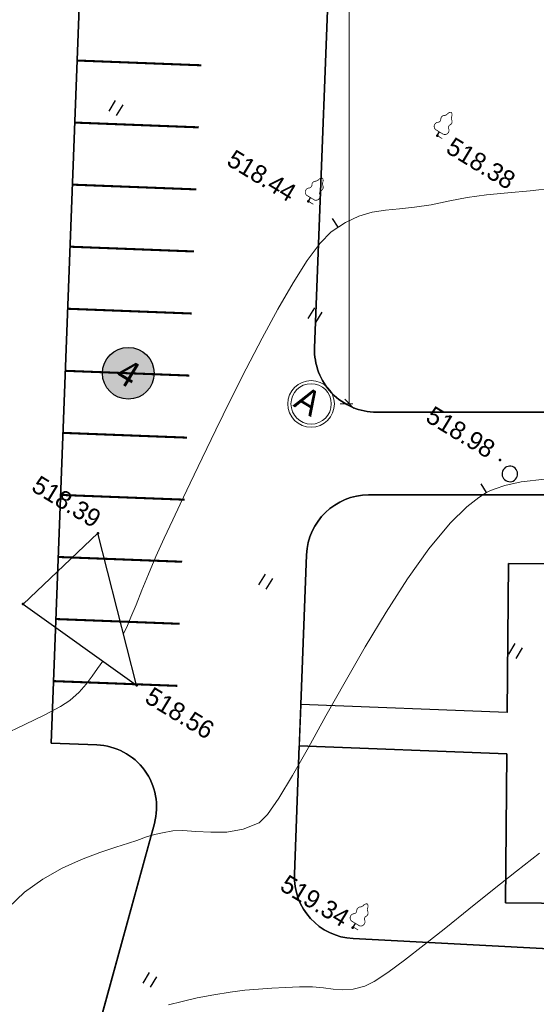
# Model space of a CAD drawing. Header units: millimetres. Extents: x 0 to 1576219, y -334896 to 156638.
# Tile 22 of 63: x 347935 to 372912, y -99382 to -51818. Entities that reach past the tile are written whole.
import ezdxf
from ezdxf import colors
from ezdxf.entities.mleader import LeaderData, LeaderLine
from ezdxf.enums import TextEntityAlignment as Align
from ezdxf.math import Vec2, Vec3

# ---------------------------------------------------------------- set-up
doc = ezdxf.new("R2010")
doc.units = ezdxf.units.MM
for name, color, linetype in [('(004) Точки рельефа', 7, 'Continuous'), ('(022) Возд. Линии', 7, 'Continuous'), ('(031) Горизонтали', 42, 'Continuous'), ('(035) Откосы', 7, 'Continuous'), ('(036) Растительность', 7, 'Continuous'), ('(038) Деревья', 7, 'Continuous'), ('os', 3, 'Continuous')]:
    doc.layers.add(name, color=color, linetype=linetype)
doc.layers.add('(042) Бергштрих', color=32, linetype='Continuous', lineweight=30)
doc.layers.add('К1', color=7, linetype='Continuous', lineweight=40, true_color=0x076e4b)
doc.styles.add('BLACK', font='tahomabd.ttf')
doc.styles.add('D-431', font='txt')
doc.styles.add('GOST', font='isocpeur.ttf')
doc.styles.add('Tahoma', font='tahoma.ttf')
doc.linetypes.add('ОТКОСЫ_НЕУКР1', pattern='A,0.5,["|",Standard,S=-1.2,R=0,X=0,Y=1.2],1,["|",Standard,S=-0.5,R=0,X=0,Y=0.5],0.5', length=2)
doc.dimstyles.new('genplan dimension', dxfattribs={"dimtxt": 1100, "dimasz": 450, "dimexe": 450, "dimexo": 0, "dimgap": 80, "dimtad": 1, "dimlfac": 0.001, "dimtxsty": 'BLACK', "dimblk": 'OBLIQUE', "dimcen": 0, "dimclrd": 186, "dimclre": 186, "dimclrt": 186, "dimadec": 1, "dimazin": 0, "dimtfac": 1, "dimtmove": 0, "dimatfit": 3, "dimldrblk": 'OBLIQUE', "dimfxl": 1, "dimlwd": 9, "dimlwe": 9, "dimarcsym": 0})

# ---------------------------------------------------------------- blocks, each defined once
blk = doc.blocks.new('_Oblique')
at = {"color": 0, "linetype": 'ByBlock', "lineweight": -2}
blk.add_line((-0.5, -0.5), (0.5, 0.5), dxfattribs=at)
blk = doc.blocks.new('*D287')
at = {"color": 186, "lineweight": 9, "transparency": 16777216}
for p, q in [((2251645, -569648), (2251244, -569892)), ((2251628, -569658), (2280354, -616929)), ((2280501, -616840), (2279970, -617163))]:
    blk.add_line(p, q, dxfattribs=at)
at = {"layer": 'Defpoints', "color": 0, "transparency": 16777216}
for p in [(2251645, -569648), (2280501, -616840), (2280354, -616929)]:
    blk.add_point(p, dxfattribs=at)
at = {"color": 186, "lineweight": 9, "transparency": 16777216, "xscale": 449.9999999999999, "yscale": 449.9999999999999, "zscale": 449.9999999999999}
for p, rotation in [((2251628, -569658), 121.286569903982), ((2280354, -616929), 301.286569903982)]:
    blk.add_blockref('_Oblique', p, dxfattribs=dict(at, rotation=rotation))
at = {"color": 186, "transparency": 16777216, "insert": (2266656, -592890), "char_height": 1100, "attachment_point": 5, "rotation": 301.2866, "style": 'BLACK'}
blk.add_mtext('55,32', dxfattribs=at)
blk = doc.blocks.new('d')
at = {"layer": '(038) Деревья'}
blk.add_ellipse((0, 0), major_axis=(0.265, 0.265), ratio=1, start_param=5.497787, end_param=11.780972, dxfattribs=at)
blk = doc.blocks.new('I04010')
for p, q in [((-0.412273, 0.007146), (-0.412273, 1.207146)), ((0.387727, 1.207146), (0.387727, 0.007146))]:
    blk.add_line(p, q)
blk = doc.blocks.new('karagach-flat-56-flat-1')
at = {"layer": '(038) Деревья', "const_width": 0.0375}
for points in [[(-0.208, 1.009, 0.430853), (-0.255, 0.753, 0.548276)], [(-0.208, 1.009, 0.181567), (-0.117, 1.159, 0.303004)], [(0, 1.312, 0.246034), (-0.117, 1.159, 0.489079)], [(0, 1.312, -0.246034), (0.117, 1.159, -0.489079)], [(0.208, 1.009, -0.181567), (0.117, 1.159, -0.303004)], [(0.208, 1.009, -0.430853), (0.255, 0.753, -0.548276)], [(-0.315, 0.559, 0.626949), (-0.218, 0.206, 0.702465)], [(-0.315, 0.559, 0.383603), (-0.255, 0.753, 0.352912)], [(0.315, 0.559, -0.626949), (0.218, 0.206, -0.702465)], [(0.315, 0.559, -0.383603), (0.255, 0.753, -0.352912)]]:
    blk.add_lwpolyline(points, format="xyb", dxfattribs=at)
for points in [[(0, 0.206), (-0.218, 0.206)], [(0, 0), (0, 0.206)], [(0, 0.206), (0.218, 0.206)], [(0, 0), (0.281, 0)]]:
    blk.add_lwpolyline(points, dxfattribs=at)
at = {"layer": '(038) Деревья'}
blk.add_lwpolyline([(0, 0), (0, 0.206)], dxfattribs=at)
blk = doc.blocks.new('karagach-flat-51-flat-1')
at = {"layer": '(038) Деревья', "const_width": 0.0375}
for points in [[(-0.208, 1.009, 0.430853), (-0.255, 0.753, 0.548276)], [(-0.208, 1.009, 0.181567), (-0.117, 1.159, 0.303004)], [(0, 1.312, 0.246034), (-0.117, 1.159, 0.489079)], [(0, 1.312, -0.246034), (0.117, 1.159, -0.489079)], [(0.208, 1.009, -0.181567), (0.117, 1.159, -0.303004)], [(0.208, 1.009, -0.430853), (0.255, 0.753, -0.548276)], [(-0.315, 0.559, 0.626949), (-0.218, 0.206, 0.702465)], [(-0.315, 0.559, 0.383603), (-0.255, 0.753, 0.352912)], [(0.315, 0.559, -0.626949), (0.218, 0.206, -0.702465)], [(0.315, 0.559, -0.383603), (0.255, 0.753, -0.352912)]]:
    blk.add_lwpolyline(points, format="xyb", dxfattribs=at)
for points in [[(0, 0.206), (-0.218, 0.206)], [(0, 0), (0, 0.206)], [(0, 0.206), (0.218, 0.206)], [(0, 0), (0.281, 0)]]:
    blk.add_lwpolyline(points, dxfattribs=at)
at = {"layer": '(038) Деревья'}
blk.add_lwpolyline([(0, 0), (0, 0.206)], dxfattribs=at)
blk = doc.blocks.new('karagach-flat-69')
at = {"layer": '(038) Деревья', "const_width": 0.0375}
for points in [[(-0.208, 1.009, 0.430853), (-0.255, 0.753, 0.548276)], [(-0.208, 1.009, 0.181567), (-0.117, 1.159, 0.303004)], [(0, 1.312, 0.246034), (-0.117, 1.159, 0.489079)], [(0, 1.312, -0.246034), (0.117, 1.159, -0.489079)], [(0.208, 1.009, -0.181567), (0.117, 1.159, -0.303004)], [(0.208, 1.009, -0.430853), (0.255, 0.753, -0.548276)], [(-0.315, 0.559, 0.626949), (-0.218, 0.206, 0.702465)], [(-0.315, 0.559, 0.383603), (-0.255, 0.753, 0.352912)], [(0.315, 0.559, -0.626949), (0.218, 0.206, -0.702465)], [(0.315, 0.559, -0.383603), (0.255, 0.753, -0.352912)]]:
    blk.add_lwpolyline(points, format="xyb", dxfattribs=at)
for points in [[(0, 0.206), (-0.218, 0.206)], [(0, 0), (0, 0.206)], [(0, 0.206), (0.218, 0.206)], [(0, 0), (0.281, 0)]]:
    blk.add_lwpolyline(points, dxfattribs=at)
at = {"layer": '(038) Деревья'}
blk.add_lwpolyline([(0, 0), (0, 0.206)], dxfattribs=at)
blk = doc.blocks.new('A$C05d28b1e')
at = {"layer": '(004) Точки рельефа', "color": 7, "linetype": 'ByBlock', "lineweight": -2}
for p in [(-137205, -6080), (-140881, -12029), (-126466, -17900), (-141243, -31017), (-142566, -35818), (-135837, -36319), (-120829, -40912)]:
    blk.add_point(p, dxfattribs=at)
at = {"layer": '(031) Горизонтали', "color": 42, "linetype": 'Continuous', "lineweight": 0, "ltscale": 600}
for points in [[(-137672, -34520), (-137701, -34163), (-137771, -33655), (-137874, -33016), (-137997, -32267), (-138130, -31428), (-138264, -30519), (-138388, -29561), (-138491, -28574), (-138571, -27749), (-138685, -26637), (-138820, -25298), (-138966, -23790), (-139111, -22172), (-139245, -20504), (-139355, -18844), (-139432, -17251), (-139463, -15783), (-139438, -14500), (-139345, -13461), (-139174, -12724), (-138824, -11969), (-138422, -11370), (-137971, -10881), (-137471, -10455), (-136927, -10047), (-136339, -9609), (-135711, -9095), (-135044, -8459), (-134423, -7884), (-133681, -7294), (-132855, -6679), (-131983, -6031), (-131102, -5341)], [(-135554, -48740), (-135278, -47685), (-134850, -46680), (-134321, -45743), (-133742, -44892), (-133164, -44147), (-132636, -43524), (-132209, -43042), (-131935, -42719), (-131620, -42324), (-131353, -42030), (-131065, -41756), (-130685, -41419), (-130284, -41154), (-129727, -40867), (-129083, -40529), (-128422, -40111), (-127813, -39586), (-127327, -38923), (-127188, -38363), (-127131, -37409), (-127134, -36126), (-127178, -34578), (-127243, -32830), (-127308, -30947), (-127354, -28993), (-127360, -27033), (-127307, -25131), (-127174, -23353), (-126942, -21762), (-126671, -20668), (-126411, -19974), (-126209, -19578), (-126098, -19403), (-125957, -19205), (-125634, -18820), (-125059, -18264), (-124144, -17566)], [(-126500, -48717), (-126026, -48230), (-125487, -47710), (-124883, -47162), (-124275, -46644), (-123710, -46196), (-123173, -45798), (-122644, -45427), (-122107, -45062), (-121545, -44681), (-121002, -44354), (-120521, -44124), (-120084, -43933), (-119674, -43722), (-119269, -43434), (-118853, -43009), (-118585, -42577), (-118254, -41870), (-117869, -40936), (-117440, -39820), (-116977, -38568), (-116490, -37228), (-115988, -35844), (-115480, -34464), (-114977, -33134)], [(-140124, -41747), (-139462, -40741), (-138882, -39839), (-138443, -39112), (-138202, -38627), (-138033, -38051), (-137944, -37533), (-137903, -37057), (-137879, -36608), (-137841, -36170)]]:
    blk.add_lwpolyline(points, dxfattribs=at)
at = {"layer": '(035) Откосы', "linetype": 'ОТКОСЫ_НЕУКР1', "ltscale": 600}
blk.add_lwpolyline([(-142566, -35818), (-135837, -36319), (-141243, -31017), (-142566, -35818)], dxfattribs=at)
at = {"layer": '(042) Бергштрих', "color": 32, "linetype": 'Continuous', "lineweight": 30, "ltscale": 600}
for p, q in [((-138999, -12347), (-139453, -12137)), ((-126209, -19578), (-126654, -19351))]:
    blk.add_line(p, q, dxfattribs=at)
at = {"layer": '(022) Возд. Линии', "xscale": 1000, "yscale": 1000, "zscale": 1000}
for name, p in [('karagach-flat-56-flat-1', (-137205, -6080)), ('karagach-flat-51-flat-1', (-140881, -12029)), ('karagach-flat-69', (-120821, -40863))]:
    blk.add_blockref(name, p, dxfattribs=at)
at = {"layer": '(036) Растительность', "linetype": 'Continuous', "xscale": 500, "yscale": 500, "zscale": 500}
for p in [(-151162, -13313), (-137741, -16867), (-121037, -25693), (-133093, -29110), (-127892, -48454)]:
    blk.add_blockref('I04010', p, dxfattribs=at)
at = {"layer": '(038) Деревья', "linetype": 'Continuous', "xscale": 1000, "yscale": 1000, "zscale": 1000}
blk.add_blockref('d', (-125715, -18226), dxfattribs=at)
at = {"layer": '(004) Точки рельефа', "linetype": 'ByBlock', "char_height": 875, "attachment_point": 4, "style": 'D-431'}
for s, insert in [('518.38', (-136490, -6131)), ('518.44', (-145236, -12147)), ('518.98', (-130585, -17737)), ('518.39', (-145125, -30502)), ('518.56', (-135140, -36384)), ('519.34', (-124848, -40745))]:
    blk.add_mtext(s, dxfattribs=dict(at, insert=insert))
blk = doc.blocks.new('*U321')
at = {"color": 7, "true_color": 0xffffff, "const_width": 100}
blk.add_lwpolyline([(-3000, 0), (3000, 0)], dxfattribs=at)
blk = doc.blocks.new('*U322')
at = {"color": 0, "linetype": 'ByBlock', "lineweight": -2, "transparency": 16777216}
for p in [(0, 30000), (0, 27000), (0, 24000), (0, 21000), (0, 18000), (0, 15000), (0, 12000), (0, 9000), (0, 6000), (0, 3000), (0, 0)]:
    blk.add_blockref('*U321', p, dxfattribs=at)
blk = doc.blocks.new('Eksplikatsia')
h = blk.add_hatch(color=2)
h.dxf.hatch_style = 1
edge = h.paths.add_edge_path()
edge.add_arc((0, 0), 1250, 0, 360)
at = {"lineweight": 30}
blk.add_circle((0, 0), 1250, dxfattribs=at)
at = {"color": 1}
blk.add_attdef('№', text='', height=1250, dxfattribs=at).set_placement((0, 0), align=Align.MIDDLE_CENTER)
blk = doc.blocks.new('A$C2cdd6916')
at = {"layer": 'os', "color": 0, "lineweight": 0}
for radius in [1125, 975]:
    blk.add_circle((-32467.415, -56348.608), radius, dxfattribs=at)
at = {"ltscale": 50}
blk.add_text('A', height=1200, dxfattribs=at).set_placement((-33201.633, -56896.867))
dim = blk.add_linear_dim(base=(-30888.110056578, -55388.882923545), p1=(-59597.220211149, -8107.421278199), p2=(-30741.657936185, -55299.885650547), angle=121.286569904, dimstyle='genplan dimension')
dim.commit()
dim.dimension.update_dxf_attribs({"geometry": '*D287', "text_midpoint": (-44586.204274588, -31349.228369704), "insert": (-2311242.441715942, 561540.578719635)})

msp = doc.modelspace()

# ---------------------------------------------------------------- block references
at = {"rotation": 328.7134303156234}
msp.add_blockref('A$C2cdd6916', (419032.883, -39085.273, -3656), dxfattribs=at)

# ---------------------------------------------------------------- next in the draw order: block references
at = {"color": 5, "lineweight": 50, "rotation": 328.7134303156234}
msp.add_blockref('A$C05d28b1e', (488531.156, -123473.137), dxfattribs=at)

# ---------------------------------------------------------------- next in the draw order: linework, layer by layer
at = {"color": 8}
for points in [[(463129.848, -3702.489), (362533.09, -1539.52), (333132.883, -1539.52), (333132.883, -33513.298), (333132.883, -34378.551, 0.414213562), (340132.883, -41378.551), (354079.003, -41378.551, -0.425495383), (357076.796, -44493.615), (356941.228, -48025.565, -0.414213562), (353828.371, -50908.293), (350830.578, -50793.228), (349449.801, -86766.738), (351667.224, -86851.85, -0.48309225), (354445.314, -90643.152), (349007.776, -110443.147), (340438.602, -163894.724)], [(461494.48, -71562.189), (428532.883, -70879.124), (428532.883, -77916.011), (427239.121, -77878.535), (426701.722, -96431.239, -0.421150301), (423545.303, -99340.23), (405477.279, -98389.278, -0.414213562), (402639.103, -95235.747), (403584.776, -77268.033, -0.404911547), (406642.785, -74426.354), (409532.883, -74486.245), (409532.883, -70778.76), (380908.545, -70778.761), (365189.665, -70778.761, -0.425495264), (362191.873, -67663.697), (363074.952, -44656.764, -0.406560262)], [(362191.873, -67663.696, 0.425495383), (365189.665, -70778.761)], [(361530.366, -84897.983), (361808.041, -77663.696, -0.403021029), (364805.834, -74778.761), (396548.206, -74778.76, -0.429699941), (399544.06, -77936.436), (399121.192, -85970.905)], [(361530.366, -84897.983), (361808.041, -77663.696, -0.403021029), (364805.834, -74778.761), (396548.206, -74778.76, -0.429700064), (399544.06, -77936.438), (399121.192, -85970.905)], [(399121.192, -85970.905), (399544.06, -77936.438, 0.429700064), (396548.206, -74778.76), (364805.834, -74778.761, 0.403021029), (361808.041, -77663.696), (361530.366, -84897.983)], [(361530.366, -84897.983), (361808.041, -77663.696, -0.403021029), (364805.834, -74778.761), (396548.206, -74778.76, -0.429700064), (399544.06, -77936.438), (399121.192, -85970.905)], [(361530.366, -84897.983), (361808.041, -77663.696, -0.403021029), (364805.834, -74778.761), (396548.206, -74778.76, -0.429700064), (399544.06, -77936.438), (399121.192, -85970.905)], [(361530.366, -84897.983), (361808.041, -77663.696, -0.403021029), (364805.834, -74778.761), (396548.206, -74778.76, -0.429700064), (399544.06, -77936.438), (399121.192, -85970.905)], [(399121.192, -85970.905), (399544.06, -77936.438, 0.429700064), (396548.206, -74778.76), (364805.834, -74778.761, 0.403021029), (361808.041, -77663.696), (361530.366, -84897.983)], [(399121.192, -85970.905), (399544.06, -77936.438, 0.429700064), (396548.206, -74778.76), (364805.834, -74778.761, 0.403021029), (361808.041, -77663.696), (361530.366, -84897.983)], [(361808.041, -77663.696, -0.403021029), (364805.834, -74778.761)], [(351667.224, -86851.85, -0.483092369), (354445.313, -90643.153)], [(399016.073, -87968.141), (398644.631, -95025.511, -0.414213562), (395491.101, -97863.687), (364055.729, -96209.188, -0.41005504), (361215.613, -93098.27), (361453.656, -86896.512)], [(399016.073, -87968.141), (398644.631, -95025.511, -0.414213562), (395491.101, -97863.687), (364055.729, -96209.188, -0.41005504), (361215.613, -93098.27), (361453.656, -86896.512)], [(361453.656, -86896.512), (361215.613, -93098.27, 0.41005504), (364055.729, -96209.188), (395491.101, -97863.687, 0.414213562), (398644.631, -95025.511), (399016.073, -87968.141)], [(399016.073, -87968.141), (398644.631, -95025.511, -0.414213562), (395491.101, -97863.687), (364055.729, -96209.188, -0.41005504), (361215.613, -93098.27), (361453.656, -86896.512)], [(399016.073, -87968.141), (398644.631, -95025.511, -0.414213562), (395491.101, -97863.687), (364055.729, -96209.188, -0.41005504), (361215.613, -93098.27), (361453.656, -86896.512)], [(399016.073, -87968.141), (398644.631, -95025.511, -0.414213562), (395491.101, -97863.687), (364055.729, -96209.188, -0.41005504), (361215.613, -93098.27), (361453.656, -86896.512)], [(361453.656, -86896.512), (361215.613, -93098.27, 0.41005504), (364055.729, -96209.188), (395491.101, -97863.687, 0.414213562), (398644.631, -95025.511), (399016.073, -87968.141)], [(361453.656, -86896.512), (361215.613, -93098.27, 0.41005504), (364055.729, -96209.188), (395491.101, -97863.687, 0.414213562), (398644.631, -95025.511), (399016.073, -87968.141)], [(364055.729, -96209.188, -0.41005504), (361215.613, -93098.27)]]:
    msp.add_lwpolyline(points, format="xyb", dxfattribs=at)
for points in [[(354445.314, -90643.152, 0.48309225), (351667.224, -86851.85), (349449.801, -86766.738), (350830.578, -50793.228), (353828.371, -50908.293, 0.414213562), (356941.228, -48025.565), (357076.796, -44493.615, 0.425495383), (354079.003, -41378.551), (340132.883, -41378.551, -0.374752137), (333198.074, -35331.661), (336804.038, -135912.752), (342076.349, -199228.438), (343362.341, -199006.181), (340438.602, -163894.724), (349007.776, -110443.147)], [(380908.545, -70778.761), (381008.016, -65978.761), (379832.883, -65978.761), (379832.883, -56178.761), (381057.751, -56178.761), (381194.368, -44947.846, 0.393072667), (378448.921, -41922.155), (366109.235, -41772.05, 0.406560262), (363074.952, -44656.764), (362191.873, -67663.696, 0.425495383), (365189.665, -70778.761)], [(364805.834, -74778.761), (396548.206, -74778.76, -0.429699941), (399544.06, -77936.436), (399121.192, -85970.905), (388899.086, -85432.898), (388962.297, -78234.135), (371562.967, -78081.355), (371499.752, -85280.64), (361530.366, -84897.983), (361808.041, -77663.696, -0.403021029)], [(395491.101, -97863.687), (364055.729, -96209.188, -0.41005504), (361215.613, -93098.27), (361453.656, -86896.512), (371482.183, -87281.438), (371418.968, -94480.723), (388818.297, -94633.503), (388881.508, -87434.741), (399016.073, -87968.141), (398644.631, -95025.511, -0.414213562)]]:
    msp.add_lwpolyline(points, format="xyb", close=True, dxfattribs=at)
for points in [[(363074.952, -44656.764), (362191.873, -67663.696)], [(349449.801, -86766.738), (350830.578, -50793.228)], [(350830.578, -50793.228), (349449.801, -86766.738)], [(349449.801, -86766.738), (350830.578, -50793.228)], [(365189.665, -70778.761), (380908.545, -70778.761)], [(364805.834, -74778.761), (396548.206, -74778.76)], [(361530.366, -84897.983), (361808.041, -77663.696)], [(371499.752, -85280.64), (371562.967, -78081.355), (388962.297, -78234.135), (388899.086, -85432.898)], [(371499.752, -85280.64), (361530.366, -84897.983)], [(349449.801, -86766.738), (351667.224, -86851.85)], [(361215.613, -93098.27), (361453.656, -86896.512)], [(371482.183, -87281.438), (361453.656, -86896.512)], [(388881.508, -87434.741), (388818.297, -94633.503), (371418.968, -94480.723), (371482.183, -87281.438)], [(354445.313, -90643.153), (349034.023, -110372.823)], [(395491.101, -97863.687), (364055.729, -96209.188)]]:
    msp.add_lwpolyline(points, dxfattribs=at)
at = {"color": 8, "lineweight": 30}
for points in [[(362191.873, -67663.697), (363074.952, -44656.764)], [(363074.952, -44656.764), (362191.873, -67663.696)], [(350830.578, -50793.228), (349449.801, -86766.738)], [(349449.801, -86766.738), (350830.578, -50793.228)], [(380908.545, -70778.761), (365189.665, -70778.761)], [(365189.665, -70778.761), (380908.545, -70778.761)], [(364805.834, -74778.761), (396548.206, -74778.76)], [(364805.834, -74778.761), (396548.206, -74778.76)], [(361215.613, -93098.27), (361808.041, -77663.696)], [(361530.366, -84897.983), (361808.041, -77663.696)], [(371562.967, -78081.355), (371499.752, -85280.64)], [(371562.967, -78081.355), (371499.752, -85280.64)], [(388962.297, -78234.135), (371562.967, -78081.355)], [(388962.297, -78234.135), (371562.967, -78081.355)], [(361530.366, -84897.983), (361453.656, -86896.512)], [(371499.752, -85280.64), (361530.366, -84897.983)], [(371499.752, -85280.64), (361530.366, -84897.983)], [(349449.801, -86766.738), (351667.224, -86851.85)], [(351667.224, -86851.85), (349449.801, -86766.738)], [(361215.613, -93098.27), (361453.656, -86896.512)], [(361453.656, -86896.512), (371482.183, -87281.438)], [(361453.656, -86896.512), (371482.183, -87281.438)], [(371482.183, -87281.438), (371418.968, -94480.723)], [(371482.183, -87281.438), (371418.968, -94480.723)], [(354445.314, -90643.152), (349007.776, -110443.147)], [(349007.776, -110443.147), (354445.314, -90643.152)], [(371418.968, -94480.723), (388818.297, -94633.503)], [(371418.968, -94480.723), (388818.297, -94633.503)], [(395491.101, -97863.687), (364055.729, -96209.188)], [(395491.101, -97863.687), (364055.729, -96209.188)]]:
    msp.add_lwpolyline(points, dxfattribs=at)
for points in [[(362191.873, -67663.696, 0.425495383), (365189.665, -70778.761)], [(365189.665, -70778.761, -0.425495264), (362191.873, -67663.697)], [(361808.041, -77663.696, -0.403021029), (364805.834, -74778.761)], [(361808.041, -77663.696, -0.403021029), (364805.834, -74778.761)], [(351667.224, -86851.85, -0.48309225), (354445.314, -90643.152)], [(354445.314, -90643.152, 0.48309225), (351667.224, -86851.85)], [(364055.729, -96209.188, -0.41005504), (361215.613, -93098.27)], [(364055.729, -96209.188, -0.41005504), (361215.613, -93098.27)]]:
    msp.add_lwpolyline(points, format="xyb", dxfattribs=at)
at = {"color": 8}
msp.add_lwpolyline([(388818.297, -94633.503), (388881.508, -87434.741), (399016.073, -87968.141), (399121.192, -85970.905), (388899.086, -85432.898), (388962.297, -78234.135), (371562.967, -78081.355), (371499.752, -85280.64), (361530.366, -84897.983), (361453.656, -86896.512), (371482.183, -87281.438), (371418.968, -94480.723)], close=True, dxfattribs=at)

# ---------------------------------------------------------------- next in the draw order: block references
at = {"rotation": 357.8018854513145}
msp.add_blockref('*U322', (352562.658, -83884.01), dxfattribs=at)
ref = msp.add_blockref('Eksplikatsia', (353186.124, -68896.896), dxfattribs=dict(rotation=328.7134303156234))
ref.add_attrib('№', '4', dxfattribs={"color": 1, "height": 1250, "rotation": 328.7134303, "style": 'Tahoma'}).set_placement((353186.124, -68896.896), align=Align.MIDDLE_CENTER)

# ---------------------------------------------------------------- next in the draw order: leaders
at = {"layer": 'К1', "color": 0, "linetype": 'ByBlock', "lineweight": 0, "ltscale": 250}
ml = msp.add_multileader_mtext('Standard', dxfattribs=at)
ml.set_content('УП1,2 90%%D', style='GOST')
ml.set_leader_properties()
ml.build(insert=Vec2(0, 0))
ml.multileader.update_dxf_attribs({"text_left_attachment_type": 6, "text_right_attachment_type": 6, "dogleg_length": 0.001, "arrow_head_size": 750, "scale": 500})
ctx = ml.context
ctx.base_point, ctx.scale, ctx.char_height, ctx.arrow_head_size, ctx.landing_gap_size, ctx.plane_origin = Vec3(740669.526, -189800.546, 3656), 500, 500, 750, 0, Vec3(775757.993, -176241.907, 3656)
ctx.left_attachment, ctx.right_attachment, ctx.text_align_type = 6, 6, 1
notes = []
notes.append((ctx, [(0, (0, 0, 0), (0, 0), (1, 0), 1, [])]))
ctx.mtext.insert, ctx.mtext.alignment, ctx.mtext.flow_direction = Vec3(742057.026, -189200.546, 3656), 2, 5
ctx.mtext.has_bg_fill, ctx.mtext.bg_color, ctx.mtext.bg_scale_factor, ctx.mtext.bg_transparency, ctx.mtext.use_window_bg_color = 1, -1023410173, 1.1, 0, 0
for ctx, leaders in notes:
    for number, flags, end, landing, length, lines in leaders:
        leader = LeaderData()
        leader.index, (leader.has_last_leader_line, leader.has_dogleg_vector, leader.attachment_direction) = number, flags
        leader.last_leader_point, leader.dogleg_vector, leader.dogleg_length = Vec3(end), Vec3(landing), length
        for number, points, colour, breaks in lines:
            line = LeaderLine()
            line.index, line.vertices, line.color, line.breaks = number, Vec3.list(points), colors.encode_raw_color(colour), breaks
            leader.lines.append(line)
        ctx.leaders.append(leader)

# ---------------------------------------------------------------- next in the draw order: leaders
ml = msp.add_multileader_mtext('Standard', dxfattribs=at)
ml.set_content('УП3 90%%D', style='GOST')
ml.set_leader_properties()
ml.build(insert=Vec2(0, 0))
ml.multileader.update_dxf_attribs({"text_left_attachment_type": 6, "text_right_attachment_type": 6, "dogleg_length": 0.001, "arrow_head_size": 750, "scale": 500})
ctx = ml.context
ctx.base_point, ctx.scale, ctx.char_height, ctx.arrow_head_size, ctx.landing_gap_size, ctx.plane_origin = Vec3(752427.104, -190628.39, 3656), 500, 500, 750, 0, Vec3(786128.071, -177069.751, 3656)
ctx.left_attachment, ctx.right_attachment, ctx.text_align_type = 6, 6, 1
notes = []
notes.append((ctx, [(0, (0, 0, 0), (0, 0), (1, 0), 1, [])]))
ctx.mtext.insert, ctx.mtext.alignment, ctx.mtext.flow_direction = Vec3(753602.104, -190028.39, 3656), 2, 5
ctx.mtext.has_bg_fill, ctx.mtext.bg_color, ctx.mtext.bg_scale_factor, ctx.mtext.bg_transparency, ctx.mtext.use_window_bg_color = 1, -1023410173, 1.1, 0, 0
for ctx, leaders in notes:
    for number, flags, end, landing, length, lines in leaders:
        leader = LeaderData()
        leader.index, (leader.has_last_leader_line, leader.has_dogleg_vector, leader.attachment_direction) = number, flags
        leader.last_leader_point, leader.dogleg_vector, leader.dogleg_length = Vec3(end), Vec3(landing), length
        for number, points, colour, breaks in lines:
            line = LeaderLine()
            line.index, line.vertices, line.color, line.breaks = number, Vec3.list(points), colors.encode_raw_color(colour), breaks
            leader.lines.append(line)
        ctx.leaders.append(leader)

# ---------------------------------------------------------------- next in the draw order: leaders
ml = msp.add_multileader_mtext('Standard', dxfattribs=at)
ml.set_content('УП4 90%%D', style='GOST')
ml.set_leader_properties()
ml.build(insert=Vec2(0, 0))
ml.multileader.update_dxf_attribs({"text_left_attachment_type": 6, "text_right_attachment_type": 6, "dogleg_length": 0.001, "arrow_head_size": 750, "scale": 500})
ctx = ml.context
ctx.base_point, ctx.scale, ctx.char_height, ctx.arrow_head_size, ctx.landing_gap_size, ctx.plane_origin = Vec3(749897.856, -197249.302, 3656), 500, 500, 750, 0, Vec3(782423.822, -183690.663, 3656)
ctx.left_attachment, ctx.right_attachment, ctx.text_align_type = 6, 6, 1
notes = []
notes.append((ctx, [(0, (0, 0, 0), (0, 0), (1, 0), 1, [])]))
ctx.mtext.insert, ctx.mtext.alignment, ctx.mtext.flow_direction = Vec3(751097.856, -196649.302, 3656), 2, 5
ctx.mtext.has_bg_fill, ctx.mtext.bg_color, ctx.mtext.bg_scale_factor, ctx.mtext.bg_transparency, ctx.mtext.use_window_bg_color = 1, -1023410173, 1.1, 0, 0
for ctx, leaders in notes:
    for number, flags, end, landing, length, lines in leaders:
        leader = LeaderData()
        leader.index, (leader.has_last_leader_line, leader.has_dogleg_vector, leader.attachment_direction) = number, flags
        leader.last_leader_point, leader.dogleg_vector, leader.dogleg_length = Vec3(end), Vec3(landing), length
        for number, points, colour, breaks in lines:
            line = LeaderLine()
            line.index, line.vertices, line.color, line.breaks = number, Vec3.list(points), colors.encode_raw_color(colour), breaks
            leader.lines.append(line)
        ctx.leaders.append(leader)

# ---------------------------------------------------------------- next in the draw order: leaders
ml = msp.add_multileader_mtext('Standard', dxfattribs=at)
ml.set_content('УП5.6 90%%D', style='GOST')
ml.set_leader_properties()
ml.build(insert=Vec2(0, 0))
ml.multileader.update_dxf_attribs({"text_left_attachment_type": 6, "text_right_attachment_type": 6, "dogleg_length": 0.001, "arrow_head_size": 750, "scale": 500})
ctx = ml.context
ctx.base_point, ctx.scale, ctx.char_height, ctx.arrow_head_size, ctx.landing_gap_size, ctx.plane_origin = Vec3(760430.922, -194191.015, 3656), 500, 500, 750, 0, Vec3(791756.888, -180632.376, 3656)
ctx.left_attachment, ctx.right_attachment, ctx.text_align_type = 6, 6, 1
notes = []
notes.append((ctx, [(0, (0, 0, 0), (0, 0), (1, 0), 1, [])]))
ctx.mtext.insert, ctx.mtext.alignment, ctx.mtext.flow_direction = Vec3(761855.922, -193591.015, 3656), 2, 5
ctx.mtext.has_bg_fill, ctx.mtext.bg_color, ctx.mtext.bg_scale_factor, ctx.mtext.bg_transparency, ctx.mtext.use_window_bg_color = 1, -1023410173, 1.1, 0, 0
for ctx, leaders in notes:
    for number, flags, end, landing, length, lines in leaders:
        leader = LeaderData()
        leader.index, (leader.has_last_leader_line, leader.has_dogleg_vector, leader.attachment_direction) = number, flags
        leader.last_leader_point, leader.dogleg_vector, leader.dogleg_length = Vec3(end), Vec3(landing), length
        for number, points, colour, breaks in lines:
            line = LeaderLine()
            line.index, line.vertices, line.color, line.breaks = number, Vec3.list(points), colors.encode_raw_color(colour), breaks
            leader.lines.append(line)
        ctx.leaders.append(leader)

doc.saveas('drawing.dxf')
